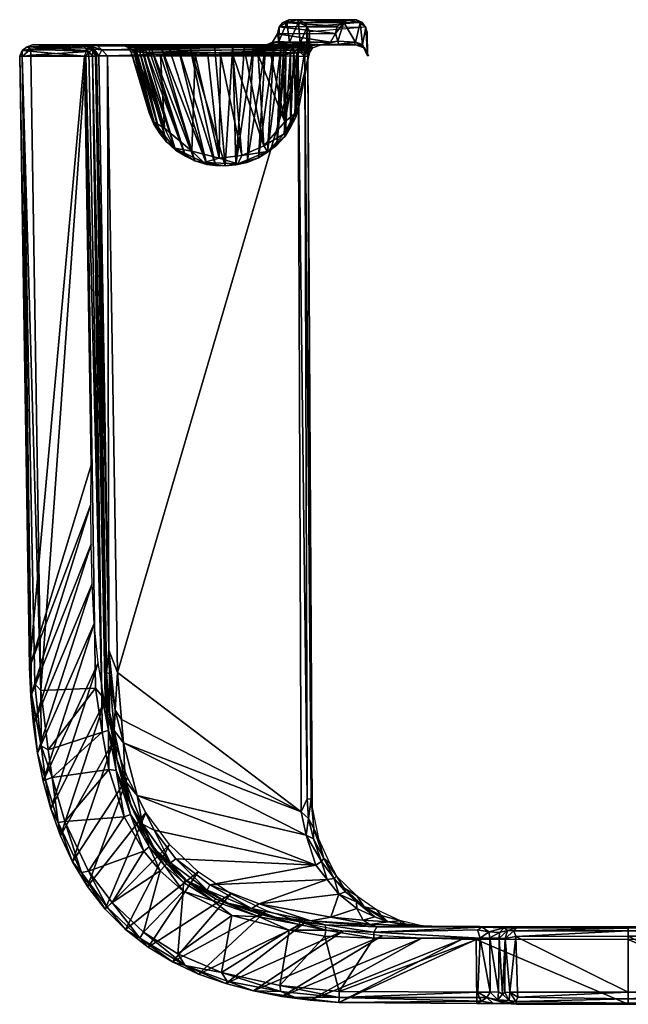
# Model space of a CAD drawing. Header units: inches. Extents: x -3.74 to 3.74, y -3.03 to 3.03.
# Tile 1 of 2: x -3.74 to 0, y -3.03 to 3.02. Entities that reach past the tile are written whole.
import ezdxf

# ---------------------------------------------------------------- set-up
doc = ezdxf.new("R2010")
doc.units = ezdxf.units.IN
doc.layers.get('0').update_dxf_attribs({"true_color": 0xc2ced6})

msp = doc.modelspace()

# ---------------------------------------------------------------- meshes
at = {"color": 7, "true_color": 0xf7fdff}
mesh = msp.add_polyface(dxfattribs=at)
corners = [(-2.1159, 2.8497, 2.9902), (-2.1045, 2.8417, 2.8555), (-2.0597, 2.8582, 2.6301), (-2.0199, 2.8528, 0.4008), (-2.9793, 2.8228, 0.422), (-2.9935, 2.8535, 0.4004), (-2.9451, 2.837, 2.8012), (-2.9297, 2.8453, 3.0118), (-2.9659, 2.8408, 2.6144), (-3.0358, 2.8667, 0.3682), (-2.0427, 2.8665, 0.3669), (-2.1789, 2.8543, 3.3693), (-2.093, 2.8681, 3.1557), (-2.2304, 2.8599, 3.6204), (-2.2663, 2.8701, 3.8519), (-2.1345, 2.8507, 3.1154), (-2.838, 2.8668, 3.7163), (-2.7675, 2.8598, 3.826), (-2.6974, 2.8677, 4.0327), (-2.8242, 2.8559, 3.6272), (-2.8676, 2.8501, 3.4123), (-2.3577, 2.8673, 3.9961), (-2.303, 2.8647, 3.8695), (-2.9613, 2.8665, 3.0975), (-2.0293, 2.8598, 27.8902), (-3.2347, 2.8389, 27.9241), (-3.2622, 2.8634, 27.8974), (-2.0317, 2.8382, 27.9185), (-2.0742, 2.8703, 27.8592), (-3.1974, 2.8689, 27.8698), (-2.2243, 2.8713, 27.4606), (-1.8679, 2.8713, 0.576), (-2.1865, 2.887, 27.4362), (-2.1489, 2.8734, 27.6146), (-2.2211, 2.8701, 27.8595), (-1.9258, 2.8701, 4.1776), (-3.6608, 2.8701, 27.8945), (-2.1466, 2.8918, 27.5523), (-2.0829, 2.8874, 27.6024), (-2.0978, 3.0083, 27.4752), (-2.0856, 3.0244, 27.4441), (-2.1222, 3.0083, 27.4461), (-2.1447, 2.9819, 27.4453), (-2.1565, 2.9378, 27.4414), (-2.9707, 2.8701), (-2.0427, 2.8701), (-3.3234, 2.8701, 4.1541), (-2.5427, 2.8693, 4.1614), (-1.9232, 2.8698, 4.0061), (-2.4309, 2.8685, 4.1032), (-1.9148, 2.8702, 3.3636)]
mesh.append_faces([[corners[k] for k in face] for face in [(0, 1, 2), (3, 4, 5), (6, 7, 8), (9, 10, 5), (10, 3, 5), (11, 12, 13), (14, 13, 12), (11, 15, 12), (0, 12, 15), (16, 17, 18), (17, 16, 19), (16, 20, 19), (21, 22, 14), (13, 14, 22), (8, 7, 23), (7, 20, 23), (23, 20, 16), (24, 25, 26), (25, 24, 27), (28, 24, 29), (30, 31, 32), (29, 24, 26), (33, 28, 30), (34, 29, 30), (28, 34, 30), (35, 30, 36), (37, 38, 33), (39, 38, 37), (33, 30, 37), (32, 37, 30), (40, 39, 41), (42, 39, 37), (42, 41, 39), (43, 42, 37), (43, 37, 32), (9, 44, 45), (45, 10, 9), (16, 18, 46), (46, 18, 47), (48, 35, 47), (47, 49, 48), (21, 48, 49), (14, 48, 21), (12, 50, 14), (47, 35, 46)]], dxfattribs={"color": 7})
mesh = msp.add_polyface(dxfattribs=at)
corners = [(-2.0597, 2.8582, 2.6301), (-2.1045, 2.8417, 2.8555), (-2.0768, 2.8363, 2.6024), (-2.055, 2.831, 2.3447), (-1.9818, 2.8669, 2.0551), (-1.94, 2.852, 0.4874), (-1.8871, 2.8693, 0.5168), (-2.0129, 2.8517, 1.9935), (-1.9614, 2.8198, 0.4871), (-2.0345, 2.8223, 2.0166), (-2.0199, 2.8528, 0.4008), (-1.9874, 2.8362, 0.4372), (-2.0341, 2.8221, 0.4224), (-1.95, 2.8683, 0.3863), (-2.0427, 2.8665, 0.3669), (-2.093, 2.8681, 3.1557), (-2.1159, 2.8497, 2.9902), (-1.973, 2.9807, 27.4532), (-1.9617, 2.8075, 27.5949), (-1.9785, 2.861, 27.589), (-1.9935, 2.8547, 27.6421), (-1.96, 2.9496, 27.4303), (-1.9846, 2.8372, 27.8782), (-2.0293, 2.8598, 27.8902), (-2.0317, 2.8382, 27.9185), (-2.0412, 2.8711, 27.6433), (-2.0163, 2.8811, 27.6059), (-2.0742, 2.8703, 27.8592), (-1.9919, 3.0075, 27.4453), (-2.0266, 3.0087, 27.4764), (-2.0829, 2.8874, 27.6024), (-2.0325, 3.0248, 27.4429), (-2.0978, 3.0083, 27.4752), (-2.0856, 3.0244, 27.4441), (-1.8679, 2.8713, 0.576), (-2.2243, 2.8713, 27.4606), (-1.9258, 2.8701, 4.1776), (-2.1865, 2.887, 27.4362), (-1.8305, 2.887, 0.5764), (-2.1565, 2.9378, 27.4414), (-2.1447, 2.9819, 27.4453), (-1.7996, 2.9405, 0.5483), (-1.7888, 2.9847, 0.5677), (-2.1222, 3.0083, 27.4461), (-1.7632, 3.011, 0.5669), (-2.1489, 2.8734, 27.6146), (-2.0427, 2.8701), (-1.9148, 2.8702, 3.3636), (-1.9005, 2.87, 2.2662), (-1.9232, 2.8698, 4.0061), (-2.2663, 2.8701, 3.8519)]
mesh.append_faces([[corners[k] for k in face] for face in [(0, 1, 2), (2, 3, 0), (4, 5, 6), (5, 7, 8), (0, 3, 7), (7, 3, 9), (10, 11, 12), (13, 5, 11), (5, 8, 11), (13, 10, 14), (11, 10, 13), (0, 15, 16), (15, 0, 4), (7, 4, 0), (5, 4, 7), (17, 18, 19), (19, 18, 20), (21, 18, 17), (20, 22, 23), (22, 24, 23), (25, 20, 23), (20, 25, 26), (26, 19, 20), (25, 23, 27), (28, 17, 29), (17, 26, 29), (19, 26, 17), (30, 26, 25), (28, 29, 31), (30, 32, 29), (29, 26, 30), (31, 29, 32), (32, 33, 31), (34, 35, 36), (37, 38, 39), (40, 39, 41), (34, 38, 37), (40, 42, 43), (43, 44, 33), (25, 27, 45), (30, 25, 45), (13, 14, 46), (47, 15, 48), (48, 15, 4), (47, 49, 50)]], dxfattribs={"color": 7})
mesh = msp.add_polyface(dxfattribs=at)
corners = [(-1.7285, 3.0236, 0.5626), (-1.7632, 3.011, 0.5669), (-2.0856, 3.0244, 27.4441), (-1.8871, 2.8693, 0.5168), (-1.94, 2.852, 0.4874), (-1.95, 2.8683, 0.3863), (-1.8679, 2.8713, 0.576), (-1.9258, 2.8701, 4.1776), (-1.9005, 2.87, 2.2662), (-1.96, 2.9496, 27.4303), (-1.973, 2.9807, 27.4532), (-1.6128, 2.9787, 0.5673), (-1.7996, 2.9405, 0.5483), (-2.1565, 2.9378, 27.4414), (-1.8305, 2.887, 0.5764), (-1.7888, 2.9847, 0.5677), (-2.1447, 2.9819, 27.4453), (-1.6341, 3.0067, 0.5681), (-1.9919, 3.0075, 27.4453), (-2.1222, 3.0083, 27.4461), (-2.0325, 3.0248, 27.4429), (-1.6707, 3.024, 0.5673), (-2.0427, 2.8701), (-1.6742, 2.8701, 0), (-1.6829, 2.8726, 0.3737), (-1.6029, 2.8035, 0.3964), (-1.6041, 2.9496, 0.5787), (-1.6279, 2.8567, 0.3747), (-1.6329, 2.8732, 0.413), (-1.6198, 2.8506, -0.0001), (-1.6487, 3.0052, 0.5341), (-1.7853, 2.8919, 0.4508), (-1.6774, 2.8866, 0.4047), (-1.7487, 3.0079, 0.5319), (-1.78, 2.8739, 0.3869), (-1.6022, 2.8315, 0.4598), (-1.9818, 2.8669, 2.0551)]
mesh.append_faces([[corners[k] for k in face] for face in [(0, 1, 2), (3, 4, 5), (6, 7, 8), (9, 10, 11), (12, 13, 14), (12, 15, 16), (17, 10, 18), (19, 15, 1), (18, 20, 21), (21, 17, 18), (20, 2, 21), (0, 21, 2), (22, 23, 24), (24, 5, 22), (11, 25, 26), (27, 25, 28), (25, 27, 29), (11, 30, 28), (28, 25, 11), (14, 3, 31), (14, 6, 3), (12, 14, 31), (30, 11, 17), (28, 30, 32), (1, 15, 33), (33, 32, 30), (33, 15, 12), (33, 12, 31), (17, 21, 30), (33, 30, 0), (30, 21, 0), (1, 33, 0), (27, 24, 23), (23, 29, 27), (32, 27, 28), (24, 27, 32), (34, 24, 32), (5, 24, 34), (3, 5, 34), (32, 33, 31), (34, 32, 31), (34, 31, 3), (35, 26, 25), (3, 6, 36), (6, 8, 36)]], dxfattribs={"color": 7})
mesh = msp.add_polyface(dxfattribs=at)
corners = [(-3.3419, 2.8004), (-3.74, 2.8004, 28.1209), (-3.6793, -0.9555, 28.1217), (-2.6086, 2.1463, 0.6069), (-2.3995, 2.1388, 0.6102), (-2.477, 2.126, 0.6453), (-2.5364, 2.1291, 0.6512), (-2.5896, 2.1358, 0.65), (-2.3431, 2.148, 0.6476), (-2.4124, 2.1335, 0.6508), (-2.2715, 2.1768, 0.635), (-2.5141, 2.1729, 0.5665), (-2.6628, 2.1575, 0.6382), (-2.303, 2.8647, 3.8695), (-2.4309, 2.8685, 4.1032), (-2.6974, 2.8677, 4.0327), (-2.7675, 2.8598, 3.826), (-2.2167, 2.211, 0.6346), (-2.2164, 2.2157, 0.5889), (-2.1608, 2.2539, 0.6256), (-2.2304, 2.8599, 3.6204), (-2.3754, 2.1898, 0.563), (-2.2404, 2.2499, 0.5503), (-2.682, 2.2169, 0.5571), (-2.114, 2.3236, 0.5618), (-2.0483, 2.449, 0.5265), (-2.1096, 2.3095, 0.6071), (-2.075, 2.3646, 0.6024), (-2.1113, 2.3962, 0.5173), (-2.7219, 2.1858, 0.6386), (-2.9297, 2.8453, 3.0118), (-2.7895, 2.2351, 0.5869), (-2.7817, 2.2232, 0.6307), (-2.8676, 2.8501, 3.4123), (-2.8511, 2.3575, 0.5266), (-2.838, 2.2736, 0.613), (-2.9139, 2.3956, 0.5476), (-2.8785, 2.3244, 0.6091), (-2.9159, 2.3835, 0.5961), (-2.9435, 2.452, 0.572), (-2.6612, 2.8079, 0.4268), (-2.5069, 2.8079, 0.4268), (-3.253, 2.8032, 27.9677), (-3.1931, -0.8504, 28.0331), (-3.2687, 2.8028, 28.0055), (-3.2006, 2.8032, 27.9382)]
mesh.append_faces([[corners[k] for k in face] for face in [(0, 1, 2), (3, 4, 5), (3, 6, 7), (5, 6, 3), (8, 9, 4), (9, 5, 4), (4, 10, 8), (11, 4, 3), (3, 7, 12), (8, 13, 9), (5, 9, 14), (15, 6, 5), (7, 6, 16), (17, 10, 18), (18, 19, 17), (10, 20, 8), (10, 4, 18), (21, 4, 11), (21, 22, 18), (18, 4, 21), (23, 11, 3), (24, 25, 26), (27, 26, 25), (24, 26, 18), (19, 18, 26), (25, 24, 28), (28, 24, 22), (22, 24, 18), (29, 12, 30), (31, 29, 32), (12, 7, 33), (3, 12, 31), (12, 29, 31), (3, 31, 23), (23, 31, 34), (35, 31, 32), (31, 35, 36), (34, 31, 36), (36, 35, 37), (38, 36, 37), (36, 38, 39), (11, 23, 40), (41, 21, 11), (42, 43, 44), (45, 43, 42)]], dxfattribs={"color": 7})
mesh = msp.add_polyface(dxfattribs=at)
corners = [(-3.7242, 2.8354, 28.1252), (-3.74, 2.8004, 28.1209), (-3.3419, 2.8004), (-3.327, 2.8382), (-2.7675, 2.8598, 3.826), (-2.5364, 2.1291, 0.6512), (-2.6974, 2.8677, 4.0327), (-2.7817, 2.2232, 0.6307), (-2.7219, 2.1858, 0.6386), (-2.9659, 2.8408, 2.6144), (-2.838, 2.2736, 0.613), (-2.9832, 2.8239, 2.1739), (-3.001, 2.8256, 1.7579), (-2.8785, 2.3244, 0.6091), (-3.0195, 2.8263, 1.3411), (-2.9159, 2.3835, 0.5961), (-3.0381, 2.8277, 0.9234), (-2.9435, 2.452, 0.572), (-3.0551, 2.8256, 0.5006), (-2.8242, 2.8559, 3.6272), (-2.5896, 2.1358, 0.65), (-2.8676, 2.8501, 3.4123), (-2.9297, 2.8453, 3.0118), (-2.6628, 2.1575, 0.6382), (-2.9451, 2.837, 2.8012), (-3.0037, 2.8508, 2.28), (-2.8755, 2.8069, 0.4271), (-2.8511, 2.3575, 0.5266), (-2.9793, 2.8228, 0.422), (-2.682, 2.2169, 0.5571), (-2.6612, 2.8079, 0.4268), (-2.5841, 2.8079, 0.4268), (-2.5141, 2.1729, 0.5665), (-2.0341, 2.8221, 0.4224), (-3.0328, 2.8318, 0.4415), (-2.9139, 2.3956, 0.5476), (-3.2347, 2.8389, 27.9241), (-2.0317, 2.8382, 27.9185), (-3.2006, 2.8032, 27.9382), (-3.2746, 2.8008, 28.1292), (-3.29, 2.8382, 28.1248), (-3.2826, 2.8429, 27.9771), (-3.2687, 2.8028, 28.0055), (-3.3329, 2.8, 28.1862), (-3.6722, 2.8075, 28.1862), (-3.3145, 2.8297, 28.1751), (-3.2923, 2.8008, 28.161), (-3.6734, 2.8437, 28.1642), (-3.725, 2.7988, 28.1583), (-3.253, 2.8032, 27.9677)]
mesh.append_faces([[corners[k] for k in face] for face in [(0, 1, 2), (3, 0, 2), (4, 5, 6), (7, 8, 9), (10, 7, 11), (7, 9, 11), (10, 11, 12), (10, 12, 13), (12, 14, 13), (13, 14, 15), (15, 16, 17), (16, 15, 14), (17, 16, 18), (19, 20, 4), (20, 19, 21), (21, 22, 23), (8, 22, 24), (8, 24, 9), (16, 14, 25), (14, 12, 25), (12, 11, 25), (26, 27, 28), (29, 27, 26), (26, 30, 29), (30, 31, 32), (28, 33, 26), (28, 27, 34), (34, 27, 35), (34, 35, 18), (35, 17, 18), (36, 37, 38), (39, 40, 41), (41, 42, 39), (43, 44, 45), (40, 46, 45), (39, 46, 40), (47, 44, 48), (0, 48, 1), (45, 44, 47), (47, 48, 0), (36, 38, 49), (36, 49, 41), (49, 42, 41), (45, 43, 46)]], dxfattribs={"color": 7})
mesh = msp.add_polyface(dxfattribs=at)
corners = [(-3.6939, 2.8587, 28.1268), (-3.7242, 2.8354, 28.1252), (-3.2947, 2.8634), (-3.2701, 2.8701, 0.4019), (-3.075, 2.8555, 0.4534), (-3.0551, 2.8256, 0.5006), (-3.0678, 2.8541, 0.7172), (-3.0381, 2.8277, 0.9234), (-3.0037, 2.8508, 2.28), (-2.9832, 2.8239, 2.1739), (-2.9659, 2.8408, 2.6144), (-2.9793, 2.8228, 0.422), (-3.0328, 2.8318, 0.4415), (-2.9935, 2.8535, 0.4004), (-3.0275, 2.8656, 2.4154), (-2.9613, 2.8665, 3.0975), (-3.0358, 2.8667, 0.3682), (-3.1093, 2.8674, 0.4623), (-3.29, 2.8382, 28.1248), (-3.3404, 2.852, 28.1591), (-3.3388, 2.8673, 28.1221), (-3.3145, 2.8297, 28.1751), (-3.6734, 2.8437, 28.1642), (-3.2347, 2.8389, 27.9241), (-3.2826, 2.8429, 27.9771), (-3.3222, 2.8689, 27.9604), (-3.2622, 2.8634, 27.8974), (-3.327, 2.8382), (-3.6608, 2.8701, 27.8945), (-3.1974, 2.8689, 27.8698), (-3.6618, 2.8701, 27.9627), (-2.2243, 2.8713, 27.4606), (-3.3234, 2.8701, 4.1541), (-1.9258, 2.8701, 4.1776), (-2.9707, 2.8701), (-3.3012, 2.8701, 2.5959), (-3.3148, 2.8701, 3.5545), (-2.838, 2.8668, 3.7163)]
mesh.append_faces([[corners[k] for k in face] for face in [(0, 1, 2), (2, 3, 0), (4, 5, 6), (5, 7, 6), (6, 7, 8), (8, 9, 10), (11, 12, 13), (13, 12, 4), (12, 5, 4), (14, 10, 15), (16, 13, 4), (16, 4, 17), (4, 6, 17), (6, 8, 17), (17, 8, 14), (10, 14, 8), (18, 19, 20), (21, 19, 18), (22, 19, 21), (20, 19, 22), (20, 22, 0), (1, 0, 22), (23, 24, 25), (25, 26, 23), (0, 27, 2), (25, 18, 20), (24, 18, 25), (28, 29, 26), (0, 30, 25), (25, 20, 0), (26, 25, 30), (30, 28, 26), (29, 28, 31), (28, 32, 33), (2, 30, 0), (16, 17, 3), (3, 2, 34), (34, 16, 3), (14, 15, 35), (14, 35, 3), (17, 14, 3), (32, 36, 37), (15, 37, 36), (35, 15, 36)]], dxfattribs={"color": 7})
mesh = msp.add_polyface(dxfattribs=at)
corners = [(-2.3577, 2.8673, 3.9961), (-2.4124, 2.1335, 0.6508), (-2.303, 2.8647, 3.8695), (-2.4309, 2.8685, 4.1032), (-2.5427, 2.8693, 4.1614), (-2.477, 2.126, 0.6453), (-2.6974, 2.8677, 4.0327), (-2.1159, 2.8497, 2.9902), (-2.1608, 2.2539, 0.6256), (-2.1045, 2.8417, 2.8555), (-2.1096, 2.3095, 0.6071), (-2.1345, 2.8507, 3.1154), (-2.1789, 2.8543, 3.3693), (-2.2167, 2.211, 0.6346), (-2.2715, 2.1768, 0.635), (-2.075, 2.3646, 0.6024), (-2.0768, 2.8363, 2.6024), (-2.2304, 2.8599, 3.6204), (-2.3431, 2.148, 0.6476), (-2.0435, 2.4268, 0.5894), (-2.0483, 2.449, 0.5265), (-2.0226, 2.4984, 0.5669), (-2.055, 2.831, 2.3447), (-2.0345, 2.8223, 2.0166), (-1.9614, 2.8198, 0.4871), (-2.0129, 2.8517, 1.9935), (-1.9874, 2.8362, 0.4372), (-2.0341, 2.8221, 0.4224), (-2.1113, 2.3962, 0.5173), (-2.9793, 2.8228, 0.422), (-2.0199, 2.8528, 0.4008), (-2.6612, 2.8079, 0.4268), (-2.1199, 2.8079, 0.4268), (-2.8755, 2.8069, 0.4271), (-2.1974, 2.8079, 0.4268), (-2.2746, 2.8079, 0.4268), (-2.5069, 2.8079, 0.4268), (-2.5141, 2.1729, 0.5665), (-2.5841, 2.8079, 0.4268), (-2.4293, 2.8079, 0.4268), (-2.3754, 2.1898, 0.563), (-2.2404, 2.2499, 0.5503), (-2.3522, 2.8079, 0.4268), (-1.9699, 2.8004, 27.8768), (-1.988, 2.7988, 27.9103), (-1.9846, 2.8372, 27.8782), (-1.9617, 2.8075, 27.5949), (-2.0317, 2.8382, 27.9185), (-2.0278, 2.8012, 27.9339), (-3.2006, 2.8032, 27.9382), (-1.9935, 2.8547, 27.6421), (-1.6198, 2.8506, -0.0001), (-1.5974, 2.802), (-1.6029, 2.8035, 0.3964)]
mesh.append_faces([[corners[k] for k in face] for face in [(0, 1, 2), (3, 1, 0), (4, 5, 3), (6, 5, 4), (7, 8, 9), (9, 8, 10), (11, 8, 7), (11, 12, 13), (11, 13, 8), (13, 12, 14), (15, 16, 10), (10, 16, 9), (17, 14, 12), (2, 18, 17), (19, 20, 21), (20, 19, 15), (22, 15, 19), (16, 15, 22), (23, 19, 21), (23, 22, 19), (24, 25, 23), (23, 21, 24), (24, 20, 26), (20, 24, 21), (26, 20, 27), (28, 27, 20), (27, 29, 30), (31, 27, 32), (31, 33, 27), (34, 28, 35), (32, 28, 34), (27, 28, 32), (36, 37, 38), (39, 40, 36), (41, 40, 39), (42, 41, 39), (35, 41, 42), (28, 41, 35), (43, 44, 45), (46, 43, 45), (47, 44, 48), (45, 44, 47), (48, 49, 47), (46, 45, 50), (51, 52, 53)]], dxfattribs={"color": 7})
mesh = msp.add_polyface(dxfattribs=at)
corners = [(-3.2821, -0.6854), (-3.5959, -1.6547, 28.1213), (-3.2581, -0.9276), (-3.6793, -0.9555, 28.1217), (-3.2998, 0.2878), (-3.3419, 2.8004), (-3.6305, -1.4819, 28.1213), (-3.2955, -0.4421), (-3.6549, -1.3071, 28.1213), (-3.3018, 0.0445), (-3.6711, -1.1315, 28.1217), (-3.3014, -0.1988), (-3.1885, -1.233, 28.0753), (-3.2072, -1.0983, 28.1231), (-3.2064, -0.9872, 28.0721), (-3.6666, -1.1155, 28.1514), (-3.1148, -1.2752, 28.0106), (-3.1525, -1.2185, 28.0189), (-3.1392, -0.9879, 28.0056), (-3.1588, -1.3427, 28.0407), (-3.1888, -0.9961, 28.0355), (-1.988, 2.7988, 27.9103), (-1.949, -1.765, 27.9697), (-1.9738, -1.7642, 28.0016), (-1.9699, 2.8004, 27.8768), (-1.9419, -1.8175, 27.9409), (-2.0278, 2.8012, 27.9339), (-2.0105, -1.8441, 28.018), (-3.2006, 2.8032, 27.9382), (-3.2359, -1.1297, 28.174), (-3.2744, -1.0829, 28.1896), (-3.3329, 2.8, 28.1862), (-3.2341, -1.3539, 28.1862), (-3.2923, 2.8008, 28.161), (-3.214, -1.1456, 28.1512), (-3.6096, -1.0982, 28.1895), (-3.6722, 2.8075, 28.1862), (-3.725, 2.7988, 28.1583), (-3.6472, -1.0572, 28.1739), (-3.74, 2.8004, 28.1209), (-3.2687, 2.8028, 28.0055), (-3.1931, -0.8504, 28.0331), (-3.2746, 2.8008, 28.1292), (-3.3145, 2.8297, 28.1751)]
mesh.append_faces([[corners[k] for k in face] for face in [(0, 1, 2), (3, 4, 5), (6, 0, 7), (7, 8, 6), (9, 3, 10), (10, 11, 9), (4, 3, 9), (8, 7, 11), (11, 10, 8), (12, 13, 14), (8, 10, 15), (15, 10, 3), (16, 17, 18), (17, 19, 20), (21, 22, 23), (24, 25, 22), (24, 22, 21), (26, 23, 27), (21, 23, 26), (28, 26, 18), (26, 27, 18), (29, 30, 31), (29, 32, 30), (33, 34, 29), (35, 36, 31), (31, 30, 35), (37, 36, 35), (35, 38, 37), (37, 38, 15), (15, 3, 39), (39, 37, 15), (40, 41, 14), (20, 14, 41), (14, 20, 12), (19, 12, 20), (13, 34, 33), (42, 13, 33), (13, 42, 40), (40, 14, 13), (33, 29, 43), (43, 29, 31), (28, 18, 41), (17, 20, 41), (41, 18, 17)]], dxfattribs={"color": 7})
mesh = msp.add_polyface(dxfattribs=at)
corners = [(-2.9644, -1.8476), (-3.3234, -2.302, 28.1213), (-3.2152, -2.4413, 28.1213), (-3.4148, -2.1508, 28.1213), (-3.0774, -1.6323), (-3.1612, -1.4039), (-3.4896, -1.9913, 28.1213), (-3.2195, -1.1677), (-3.2581, -0.9276), (-3.5494, -1.8252, 28.1213), (-3.5959, -1.6547, 28.1213), (-3.6305, -1.4819, 28.1213), (-3.2821, -0.6854), (-3.1626, -1.4348, 28.1228), (-3.1475, -1.5887, 28.1596), (-3.1935, -1.3429, 28.1599), (-3.192, -1.584, 28.1862), (-3.2341, -1.3539, 28.1862), (-3.2359, -1.1297, 28.174), (-3.6075, -1.4385, 28.1738), (-3.5407, -1.6327, 28.1862), (-3.5809, -1.6472, 28.1591), (-3.5044, -1.9092, 28.1595), (-3.4625, -1.9022, 28.1862), (-3.3163, -2.208, 28.1862), (-3.36, -2.2167, 28.1596), (-3.214, -1.1456, 28.1512), (-3.2072, -1.0983, 28.1231), (-3.6472, -1.0572, 28.1739), (-3.6666, -1.1155, 28.1514), (-3.6549, -1.3071, 28.1213), (-3.1429, -1.5209, 28.0806), (-3.1885, -1.233, 28.0753), (-3.1588, -1.3427, 28.0407), (-3.0978, -1.8729, 28.1862), (-3.5652, -1.4626, 28.1894), (-3.6096, -1.0982, 28.1895), (-3.2744, -1.0829, 28.1896)]
mesh.append_faces([[corners[k] for k in face] for face in [(0, 1, 2), (3, 4, 5), (5, 6, 3), (7, 6, 5), (8, 9, 7), (10, 9, 8), (11, 10, 12), (4, 3, 1), (9, 6, 7), (13, 14, 15), (14, 16, 15), (16, 17, 15), (15, 17, 18), (19, 20, 21), (21, 20, 22), (20, 23, 22), (24, 25, 23), (22, 23, 25), (18, 26, 15), (27, 15, 26), (13, 15, 27), (28, 19, 29), (22, 3, 6), (3, 22, 25), (22, 6, 9), (11, 21, 10), (21, 9, 10), (9, 21, 22), (29, 11, 30), (11, 29, 19), (19, 21, 11), (31, 13, 32), (32, 13, 27), (33, 31, 32), (23, 20, 16), (16, 34, 23), (35, 36, 37), (37, 17, 35), (20, 35, 17), (17, 16, 20), (24, 23, 34), (28, 36, 19), (36, 35, 19), (35, 20, 19)]], dxfattribs={"color": 7})
mesh = msp.add_polyface(dxfattribs=at)
corners = [(-3.2152, -2.4413, 28.1213), (-2.8195, -2.0433), (-2.9644, -1.8476), (-3.3234, -2.302, 28.1213), (-3.0774, -1.6323), (-2.9102, -2.0741, 28.0935), (-2.7211, -2.2626, 28.1236), (-2.8348, -2.1626, 28.1236), (-2.8141, -2.1571, 28.0539), (-2.7101, -2.2678, 28.0939), (-2.8478, -2.176, 28.1599), (-2.9447, -2.0583, 28.1599), (-2.9641, -1.9985, 28.1222), (-2.9846, -1.9196, 28.0506), (-2.877, -2.2051, 28.1862), (-2.9762, -2.085, 28.1862), (-2.9132, -1.9563, 28.0256), (-2.7797, -2.1318, 28.0285), (-3.0583, -1.8597, 28.1597), (-3.0978, -1.8729, 28.1862), (-3.0949, -1.7089, 28.1225), (-3.1475, -1.5887, 28.1596), (-3.1626, -1.4348, 28.1228), (-3.192, -1.584, 28.1862), (-3.0558, -1.8076, 28.0858), (-3.1429, -1.5209, 28.0806), (-3.018, -1.7421, 28.0215), (-3.0909, -1.6532, 28.0464), (-3.1588, -1.3427, 28.0407), (-3.1525, -1.2185, 28.0189), (-3.1022, -1.4185, 28.0162), (-3.1148, -1.2752, 28.0106), (-1.9658, -1.8846, 28.0044), (-2.0105, -1.8441, 28.018), (-1.9738, -1.7642, 28.0016), (-1.9802, -1.9862, 28.0205), (-3.1392, -0.9879, 28.0056), (-1.9204, -2.1701, 28.0253), (-2.5711, -2.2909, 28.0312), (-3.3163, -2.208, 28.1862)]
mesh.append_faces([[corners[k] for k in face] for face in [(0, 1, 2), (3, 2, 4), (5, 6, 7), (5, 8, 9), (10, 11, 12), (12, 7, 10), (5, 7, 12), (8, 5, 13), (14, 15, 11), (11, 10, 14), (16, 8, 13), (16, 17, 8), (18, 15, 19), (18, 11, 15), (12, 11, 18), (12, 18, 20), (20, 18, 21), (22, 20, 21), (21, 19, 23), (18, 19, 21), (5, 12, 24), (24, 12, 20), (20, 22, 25), (16, 13, 26), (13, 5, 24), (13, 24, 27), (13, 27, 26), (27, 24, 25), (25, 24, 20), (28, 27, 25), (29, 30, 28), (30, 27, 28), (26, 27, 30), (30, 29, 31), (32, 33, 34), (35, 33, 32), (36, 33, 31), (31, 33, 30), (30, 33, 35), (35, 26, 30), (26, 35, 37), (37, 16, 26), (37, 17, 16), (17, 37, 38), (19, 15, 39)]], dxfattribs={"color": 7})
mesh = msp.add_polyface(dxfattribs=at)
corners = [(-1.827, -2.4912, 28.0352), (-1.5877, -2.5356, 28.0607), (-1.9516, -2.5129, 28.0607), (-1.6298, -2.5081, 28.0406), (-1.3984, -2.5124, 27.9521), (-1.399, -2.5299, 28.0056), (-1.4747, -2.5198, 28.018), (-1.5195, -2.4807, 27.9721), (-1.6232, -2.4274, 27.9801), (-1.5581, -2.4886, 28.0189), (-1.6683, -2.4379, 28.0266), (-1.9204, -2.1701, 28.0253), (-1.9802, -1.9862, 28.0205), (-1.886, -2.1477, 28.0132), (-1.8498, -2.2591, 28.0252), (-1.7372, -2.3358, 28.002), (-1.6706, -2.3961, 28.0086), (-1.7474, -2.3098, 27.9701), (-1.778, -2.3482, 28.0268), (-1.8071, -2.2526, 27.9999), (-1.9348, -2.0091, 28.0055), (-1.8719, -2.1307, 27.9771), (-1.9324, -1.9453, 27.9743), (-1.9658, -1.8846, 28.0044), (-1.547, -2.4441, 27.9536), (-1.669, -2.3587, 27.9509), (-1.7923, -2.2378, 27.9595), (-1.8352, -2.1575, 27.9481), (-1.9039, -2.01, 27.9455), (-1.9419, -1.8175, 27.9409), (-1.949, -1.765, 27.9697), (-1.9738, -1.7642, 28.0016), (-2.2674, -2.4095, 28.0331), (-1.36, -2.5395, 28.0071)]
mesh.append_faces([[corners[k] for k in face] for face in [(0, 1, 2), (3, 1, 0), (4, 5, 6), (4, 6, 7), (7, 6, 8), (3, 9, 6), (8, 6, 9), (6, 1, 3), (9, 3, 10), (10, 3, 0), (11, 12, 13), (13, 14, 11), (15, 8, 16), (8, 9, 16), (17, 8, 15), (16, 10, 18), (16, 9, 10), (15, 16, 18), (19, 17, 15), (18, 14, 19), (15, 18, 19), (19, 14, 13), (20, 13, 12), (21, 13, 20), (21, 20, 22), (22, 20, 23), (24, 4, 7), (24, 8, 25), (24, 7, 8), (25, 8, 17), (26, 25, 17), (21, 27, 26), (21, 26, 19), (19, 13, 21), (17, 19, 26), (27, 21, 28), (22, 28, 21), (28, 22, 29), (29, 22, 30), (30, 23, 31), (22, 23, 30), (23, 20, 12), (18, 0, 32), (10, 0, 18), (4, 5, 33)]], dxfattribs={"color": 7})
mesh = msp.add_polyface(dxfattribs=at)
corners = [(-2.9514, -2.6744, 28.1209), (-2.8002, -2.7658, 28.1209), (-2.4427, -2.348), (-2.6439, -2.2114), (-3.0904, -2.5661, 28.1209), (-2.8195, -2.0433), (-3.2152, -2.4413, 28.1213), (-2.7238, -2.787, 28.1591), (-2.7679, -2.7158, 28.1862), (-2.5006, -2.8304, 28.1861), (-3.0021, -2.6187, 28.1595), (-2.9784, -2.5836, 28.1862), (-3.2022, -2.4287, 28.1591), (-3.1722, -2.3996, 28.1862), (-2.6404, -2.8398, 28.1209), (-2.4738, -2.8988, 28.1209), (-2.5505, -2.3895, 28.1601), (-2.4372, -2.4809, 28.1862), (-2.735, -2.3315, 28.1863), (-2.4613, -2.4041, 28.0946), (-2.5323, -2.379, 28.1247), (-2.7101, -2.2678, 28.0939), (-2.5874, -2.3247, 28.0569), (-2.7337, -2.2768, 28.1599), (-2.7211, -2.2626, 28.1236), (-2.8141, -2.1571, 28.0539), (-2.8478, -2.176, 28.1599), (-2.8348, -2.1626, 28.1236), (-2.9102, -2.0741, 28.0935), (-2.877, -2.2051, 28.1862), (-2.7797, -2.1318, 28.0285), (-2.5711, -2.2909, 28.0312), (-3.3163, -2.208, 28.1862), (-3.36, -2.2167, 28.1596), (-3.3234, -2.302, 28.1213), (-3.4148, -2.1508, 28.1213), (-2.9762, -2.085, 28.1862)]
mesh.append_faces([[corners[k] for k in face] for face in [(0, 1, 2), (2, 3, 0), (4, 0, 3), (5, 6, 4), (4, 3, 5), (7, 8, 9), (7, 10, 11), (11, 8, 7), (10, 12, 13), (13, 11, 10), (14, 7, 15), (14, 1, 7), (10, 0, 4), (12, 4, 6), (1, 10, 7), (0, 10, 1), (12, 10, 4), (16, 17, 18), (19, 20, 21), (22, 19, 21), (16, 18, 23), (24, 16, 23), (20, 16, 24), (21, 20, 24), (22, 21, 25), (23, 26, 27), (27, 24, 23), (21, 24, 28), (18, 29, 26), (26, 23, 18), (22, 25, 30), (31, 22, 30), (32, 13, 12), (33, 32, 12), (33, 12, 6), (34, 33, 6), (35, 33, 34), (13, 32, 36), (36, 29, 13), (18, 8, 11), (17, 9, 8), (8, 18, 17), (11, 13, 29), (29, 18, 11)]], dxfattribs={"color": 7})
mesh = msp.add_polyface(dxfattribs=at)
corners = [(-2.4738, -2.8988, 28.1209), (-2.3033, -2.9441, 28.1213), (-1.7533, -2.5764), (-1.9915, -2.5276), (-2.1301, -2.9776, 28.1213), (-1.5116, -2.6047), (-2.223, -2.4524), (-2.6404, -2.8398, 28.1209), (-2.4427, -2.348), (-2.8002, -2.7658, 28.1209), (-2.1408, -2.9099, 28.1898), (-2.1348, -2.9482, 28.1756), (-2.5006, -2.8304, 28.1861), (-1.7778, -2.985, 28.1736), (-2.7238, -2.787, 28.1591), (-2.4659, -2.8843, 28.1591), (-2.023, -2.5358, 28.1599), (-2.0831, -2.5709, 28.1864), (-2.2678, -2.4891, 28.1597), (-1.8583, -2.5704, 28.1741), (-2.4372, -2.4809, 28.1862), (-2.5505, -2.3895, 28.1601), (-2.0506, -2.9818, 28.151), (-1.9553, -3.0008, 28.1213), (-2.2575, -2.4741, 28.124), (-2.0167, -2.5201, 28.1232), (-1.9516, -2.5129, 28.0607), (-1.8634, -2.5371, 28.1073), (-2.164, -2.4923, 28.0971), (-2.3153, -2.4364, 28.0591), (-1.827, -2.4912, 28.0352), (-2.2674, -2.4095, 28.0331), (-2.5323, -2.379, 28.1247), (-2.4613, -2.4041, 28.0946), (-2.5874, -2.3247, 28.0569), (-2.5711, -2.2909, 28.0312), (-1.9204, -2.1701, 28.0253), (-1.8498, -2.2591, 28.0252), (-1.778, -2.3482, 28.0268), (-1.8658, -2.6064, 28.1894)]
mesh.append_faces([[corners[k] for k in face] for face in [(0, 1, 2), (2, 3, 0), (1, 4, 5), (3, 6, 7), (7, 0, 3), (6, 8, 9), (9, 7, 6), (10, 11, 12), (13, 11, 10), (14, 12, 15), (15, 12, 11), (16, 17, 18), (19, 17, 16), (18, 20, 21), (13, 22, 11), (4, 22, 23), (22, 4, 1), (15, 11, 1), (22, 1, 11), (0, 15, 1), (0, 14, 15), (18, 24, 16), (25, 16, 24), (25, 19, 16), (18, 17, 20), (26, 27, 28), (28, 27, 25), (26, 28, 29), (25, 24, 28), (30, 26, 31), (31, 26, 29), (32, 18, 21), (24, 18, 32), (29, 28, 33), (28, 24, 33), (33, 24, 32), (29, 33, 34), (31, 29, 35), (35, 29, 34), (35, 36, 37), (37, 31, 35), (38, 31, 37), (12, 20, 17), (17, 10, 12), (10, 17, 39)]], dxfattribs={"color": 7})
mesh = msp.add_polyface(dxfattribs=at)
corners = [(-1.5116, -2.6047), (-1.7533, -2.5764), (-2.3033, -2.9441, 28.1213), (-1.2687, -2.6193), (-2.1301, -2.9776, 28.1213), (-1.9553, -3.0008, 28.1213), (-1.7797, -3.0146, 28.1213), (-1.0254, -2.6276), (-0.9352, -2.6276), (-0.9304, -3.0217, 28.1205), (-1.399, -2.5299, 28.0056), (-1.3145, -2.5417, 27.9956), (-1.2687, -2.5441, 27.978), (-1.36, -2.5395, 28.0071), (-0.9238, -2.9512, 28.1914), (-0.9167, -2.9839, 28.1823), (-1.7778, -2.985, 28.1736), (-0.9012, -3.0068, 28.1596), (-1.2356, -2.548, 27.9823), (-1.1541, -2.5484, 27.9555), (-1.5462, -2.5497, 28.1044), (-0.9136, -2.5488, 27.9642), (-2.1408, -2.9099, 28.1898), (-1.7762, -2.9476, 28.1894), (-1.8583, -2.5704, 28.1741), (-1.8658, -2.6064, 28.1894), (-2.0831, -2.5709, 28.1864), (-1.5644, -2.6189, 28.1894), (-1.5636, -2.5819, 28.174), (-0.91, -2.6193, 28.191), (-2.0506, -2.9818, 28.151), (-1.8634, -2.5371, 28.1073), (-2.0167, -2.5201, 28.1232), (-1.9516, -2.5129, 28.0607), (-0.8971, -2.5527, 28.1237), (-1.4747, -2.5198, 28.018), (-1.5877, -2.5356, 28.0607), (-1.3984, -2.5124, 27.9521)]
mesh.append_faces([[corners[k] for k in face] for face in [(0, 1, 2), (3, 0, 4), (4, 5, 3), (5, 6, 7), (7, 3, 5), (8, 7, 6), (6, 9, 8), (10, 11, 12), (13, 10, 12), (13, 12, 11), (10, 11, 13), (14, 15, 16), (16, 15, 17), (18, 19, 12), (20, 18, 21), (19, 18, 11), (11, 12, 19), (12, 18, 11), (11, 18, 13), (13, 18, 20), (22, 23, 16), (23, 14, 16), (24, 25, 26), (27, 25, 24), (28, 27, 24), (28, 29, 27), (6, 5, 30), (30, 16, 6), (17, 9, 6), (6, 16, 17), (31, 24, 32), (20, 31, 33), (20, 28, 31), (31, 28, 24), (20, 34, 28), (10, 13, 35), (13, 20, 36), (36, 20, 33), (13, 36, 35), (25, 23, 22), (27, 23, 25), (23, 27, 29), (29, 14, 23), (37, 13, 12)]], dxfattribs={"color": 7})
mesh = msp.add_polyface(dxfattribs=at)
corners = [(-0.7585, -2.9528, 28.3504), (-0.7285, -2.9516, 28.3744), (-0.7316, -3.0034, 28.3395), (-0.773, -2.9646, 28.3217), (-0.6908, -2.6102, 28.359), (-0.7573, -2.6209, 28.3221), (-0.7033, -2.575, 28.3342), (-0.7432, -2.5723, 28.3012), (-0.8013, -2.999, 28.2347), (-0.7518, -3.0215, 28.223), (-0.8692, -2.9839, 28.1946), (-0.6862, -3.0248, 28.3232), (-0.849, -2.9508, 28.2162), (-0.7974, -2.9496, 28.2748), (-0.9238, -2.9512, 28.1914), (-0.7925, -2.584, 28.2367), (-0.7943, -2.6189, 28.2626), (-0.8502, -2.6185, 28.2091), (-0.91, -2.6193, 28.191), (-0.6844, -2.5555, 28.2941), (-0.7624, -2.5559, 28.1966), (-0.8565, -2.5813, 28.1881), (-0.8323, -3.0189, 28.1521), (-0.9304, -3.0217, 28.1205), (-0.9012, -3.0068, 28.1596), (-0.9167, -2.9839, 28.1823), (-0.8971, -2.5527, 28.1237), (-0.9258, -2.5677, 28.1599), (-1.5636, -2.5819, 28.174), (-1.5462, -2.5497, 28.1044), (-0.9265, -2.5503, 28.0728), (-0.9136, -2.5488, 27.9642), (-0.7184, -2.548, 27.955), (-1.1541, -2.5484, 27.9555), (-1.2356, -2.548, 27.9823)]
mesh.append_faces([[corners[k] for k in face] for face in [(0, 1, 2), (3, 0, 2), (4, 1, 5), (5, 1, 0), (6, 5, 7), (3, 2, 8), (8, 9, 10), (11, 9, 8), (8, 2, 11), (12, 13, 8), (12, 8, 10), (14, 12, 10), (15, 7, 16), (7, 5, 16), (13, 3, 8), (3, 13, 16), (16, 5, 3), (5, 0, 3), (17, 16, 13), (17, 13, 12), (18, 17, 12), (12, 14, 18), (19, 7, 20), (7, 15, 20), (15, 16, 17), (21, 20, 15), (10, 9, 22), (22, 23, 24), (25, 10, 24), (10, 22, 24), (14, 10, 25), (15, 17, 21), (20, 21, 26), (21, 18, 27), (17, 18, 21), (27, 18, 28), (29, 30, 26), (31, 30, 29), (31, 32, 20), (20, 26, 31), (31, 26, 30), (32, 19, 20), (26, 27, 28), (26, 21, 27), (33, 34, 31)]], dxfattribs={"color": 7})
mesh = msp.add_polyface(dxfattribs=at)
corners = [(-0.0017, -3.0242, 28.1647), (-0.0002, -2.6272), (-0.9352, -2.6276), (-0.9304, -3.0217, 28.1205), (0.9332, -3.0217, 28.1209), (0.9352, -2.6276), (0.8423, -3.0189, 28.1496), (0.6762, -2.9965, 28.3721), (0.6921, -3.0255, 28.3189), (-0.0002, -3.0189, 28.3402), (-0.6793, -2.9827, 28.3827), (-0.0002, -2.9917, 28.3736), (-0.6903, -3.0083, 28.3599), (-0.6862, -3.0248, 28.3232), (-0.0002, -3.026, 28.291), (-0.7316, -3.0034, 28.3395), (0.6805, -2.9508, 28.3902), (-0.0002, -2.9508, 28.3874), (-0.6805, -2.9508, 28.3902), (-0.7285, -2.9516, 28.3744), (-0.6908, -2.6102, 28.359), (-0.0002, -2.6071, 28.3536), (0.677, -2.6106, 28.3591), (-0.7573, -2.6209, 28.3221), (-0.7033, -2.575, 28.3342), (-0.0002, -2.5575, 28.3004), (-0.0002, -2.5744, 28.3343), (-0.6844, -2.5555, 28.2941), (0.6975, -2.5555, 28.294), (0.6805, -2.5795, 28.3417), (-0.7432, -2.5723, 28.3012), (-0.7518, -3.0215, 28.223), (-0.8323, -3.0189, 28.1521), (0.7561, -3.0221, 28.2154), (-0.7184, -2.548, 27.955), (0.6972, -2.5484, 27.9555)]
mesh.append_faces([[corners[k] for k in face] for face in [(0, 1, 2), (2, 3, 0), (0, 4, 1), (1, 4, 5), (6, 4, 0), (7, 8, 9), (10, 11, 12), (11, 9, 12), (9, 11, 7), (13, 9, 14), (9, 8, 14), (12, 9, 13), (12, 13, 15), (16, 7, 11), (11, 17, 16), (10, 17, 11), (18, 17, 10), (18, 10, 19), (12, 15, 19), (19, 10, 12), (20, 21, 17), (17, 18, 20), (21, 22, 16), (16, 17, 21), (20, 18, 19), (20, 23, 24), (25, 26, 24), (24, 27, 25), (26, 25, 28), (28, 29, 26), (24, 26, 20), (26, 21, 20), (21, 26, 29), (29, 22, 21), (27, 24, 30), (31, 0, 32), (14, 0, 31), (31, 13, 14), (33, 0, 14), (14, 8, 33), (6, 0, 33), (32, 0, 3), (34, 25, 27), (35, 25, 34), (35, 28, 25)]], dxfattribs={"color": 7})

doc.saveas('drawing.dxf')
